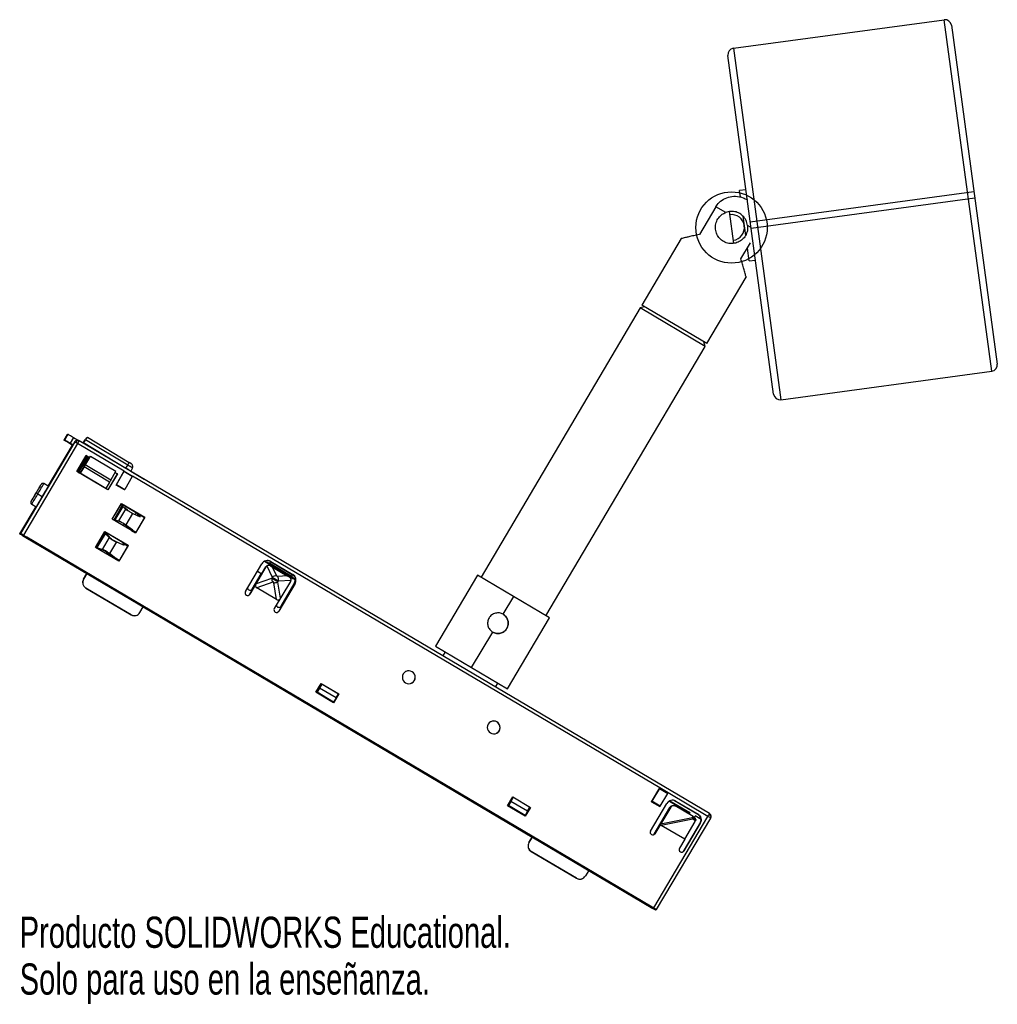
# Paper-space layout '_Derecha' of a CAD drawing. Header units: millimetres. Extents: x -199 to -48, y -125 to 28.
import ezdxf

# ---------------------------------------------------------------- set-up
doc = ezdxf.new("R2010")
doc.units = ezdxf.units.MM
doc.styles.add('SLDTEXTSTYLE0', font='TXT', dxfattribs={"width": 0.7})

psp = doc.layouts.new('_Derecha')

# ---------------------------------------------------------------- linework, layer by layer
at = {"color": 7, "linetype": 'Continuous', "lineweight": 25}
for p, q in [((-88.54, 23.27), (-55.84, 27.69)), ((-48.46, -26.81), (-55.84, 27.69)), ((-54.71, 26.84), (-47.61, -25.69)), ((-88.54, 23.27), (-81.17, -31.23)), ((-82.29, -30.38), (-89.39, 22.15)), ((-86.58, 1.33), (-87.57, 1.2)), ((-87.44, 0.24), (-87.57, 1.2)), ((-85.91, -3.62), (-51.23, 1.07)), ((-85.78, -4.61), (-51.09, 0.08)), ((-91.25, -1.29), (-93.8, -5.6)), ((-89.73, -2.19), (-91.25, -1.29)), ((-88.48, -6.98), (-89.15, -2.06)), ((-86.63, -5.74), (-87.03, -2.76)), ((-85.79, -4.53), (-86.34, -4.2)), ((-96.63, -6.24), (-102.74, -16.57)), ((-87.36, -9.4), (-85.88, -6.9)), ((-86.1, -9.7), (-86.36, -7.72)), ((-86.1, -9.7), (-85.11, -9.57)), ((-92.67, -22.53), (-86.56, -12.2)), ((-92.67, -22.53), (-102.74, -16.57)), ((-102.99, -17), (-127.68, -58.75)), ((-102.31, -16.83), (-102.99, -17)), ((-92.92, -22.96), (-102.99, -17)), ((-92.92, -22.96), (-93.1, -22.27)), ((-117.61, -64.71), (-92.92, -22.96)), ((-81.17, -31.23), (-48.46, -26.81)), ((-191.86, -36.63), (-192.37, -37.49)), ((-191.75, -36.58), (-192.26, -37.44)), ((-191.86, -36.63), (-191.75, -36.58)), ((-190.7, -37.76), (-199.1, -51.96)), ((-190.26, -38.01), (-198.66, -52.22)), ((-192.37, -37.49), (-192.26, -37.44)), ((-191.08, -38.25), (-191.51, -38)), ((-190.88, -37.08), (-191.39, -37.94)), ((-191.39, -37.94), (-190.96, -38.19)), ((-190.71, -37.76), (-190.96, -38.19)), ((-190.88, -37.08), (-190.02, -37.59)), ((-190.7, -37.76), (-190.71, -37.76)), ((-190.49, -37.57), (-190.5, -37.57)), ((-190.26, -38.01), (-190.46, -37.9)), ((-183.02, -42.29), (-190.26, -38.01)), ((-92.23, -95.4), (-190.01, -37.58)), ((-189.39, -37.89), (-189.42, -37.94)), ((-189.39, -37.89), (-189.07, -37.45)), ((-189.39, -37.95), (-189.33, -37.86)), ((-189.39, -37.89), (-189.33, -37.86)), ((-189.01, -37.42), (-189.33, -37.86)), ((-189.33, -37.86), (-182.75, -41.83)), ((-182.47, -41.36), (-189.01, -37.42)), ((-188.79, -37.07), (-188.74, -37.05)), ((-188.74, -37.05), (-182.24, -40.97)), ((-191.09, -38.25), (-194.85, -44.62)), ((-190.96, -38.19), (-191.08, -38.25)), ((-186.65, -39.47), (-186.7, -39.55)), ((-186.7, -39.55), (-186.65, -39.47)), ((-190.39, -42.35), (-188.91, -39.86)), ((-190.37, -42.35), (-189.69, -41.2)), ((-188.83, -39.92), (-190.25, -42.42)), ((-189.74, -41.86), (-188.65, -40.06)), ((-188.85, -40.94), (-189.69, -42.31)), ((-188.62, -40.07), (-189.68, -41.83)), ((-189.08, -41.34), (-188.23, -39.97)), ((-188.91, -39.86), (-188.37, -40.18)), ((-188.91, -39.86), (-188.91, -39.87)), ((-188.83, -39.92), (-188.91, -39.87)), ((-188.89, -40.03), (-188.71, -40.14)), ((-188.69, -40.11), (-188.87, -40)), ((-188.39, -40.19), (-188.85, -40.94)), ((-188.78, -39.98), (-188.4, -40.21)), ((-188.24, -39.98), (-188.23, -39.97)), ((-188.23, -39.97), (-184.32, -42.28)), ((-184.34, -40.87), (-184.37, -40.92)), ((-182.01, -41.11), (-182.24, -40.97)), ((-185.57, -45.2), (-190.39, -42.35)), ((-190.39, -42.35), (-190.37, -42.35)), ((-185.58, -45.18), (-190.37, -42.35)), ((-189.69, -42.31), (-189.89, -42.63)), ((-189.86, -42.6), (-189.89, -42.64)), ((-189.26, -41.64), (-189.86, -42.6)), ((-185.86, -44.97), (-189.86, -42.6)), ((-189.74, -41.86), (-189.73, -41.85)), ((-189.73, -41.85), (-189.66, -41.74)), ((-189.62, -41.72), (-189.69, -41.83)), ((-189.69, -41.83), (-189.68, -41.83)), ((-189.62, -41.72), (-189.66, -41.74)), ((-189.66, -41.74), (-189.64, -41.75)), ((-185.29, -43.99), (-189.26, -41.64)), ((-185.12, -43.68), (-189.08, -41.34)), ((-184.12, -42.7), (-185.58, -45.18)), ((-184.09, -42.71), (-185.57, -45.2)), ((-185.12, -43.68), (-184.32, -42.28)), ((-184.46, -42.53), (-184.13, -42.73)), ((-184.44, -42.5), (-184.09, -42.71)), ((-184.29, -44.45), (-183.02, -42.29)), ((-184.24, -44.36), (-183.07, -42.38)), ((-184.09, -42.71), (-184.12, -42.7)), ((-183.02, -42.29), (-183.07, -42.38)), ((-181.78, -43.14), (-183.07, -42.38)), ((-183.02, -42.29), (-183.02, -42.29)), ((-183.02, -42.29), (-181.73, -43.06)), ((-182.75, -41.83), (-182.78, -41.86)), ((-182.75, -41.83), (-182.47, -41.36)), ((-181.99, -42.3), (-182.01, -42.32)), ((-181.75, -41.81), (-181.99, -42.3)), ((-181.99, -42.3), (-179.95, -43.54)), ((-194.81, -44.64), (-195.49, -44.24)), ((-185.29, -43.99), (-185.86, -44.97)), ((-181.78, -43.14), (-182.95, -45.12)), ((-181.78, -43.14), (-181.73, -43.06)), ((-99.96, -91.41), (-181.73, -43.06)), ((-185.58, -45.18), (-185.57, -45.2)), ((-184.24, -44.36), (-184.29, -44.45)), ((-184.29, -44.45), (-184.29, -44.45)), ((-183, -45.21), (-184.29, -44.45)), ((-183, -45.21), (-184.29, -44.45)), ((-184.24, -44.36), (-182.95, -45.12)), ((-182.95, -45.12), (-183, -45.21)), ((-183, -45.21), (-183, -45.21)), ((-196.42, -45.82), (-195.74, -46.22)), ((-184.88, -49.73), (-183.45, -47.32)), ((-183.46, -47.35), (-183.45, -47.32)), ((-183.45, -47.32), (-179.84, -49.46)), ((-196.73, -47.8), (-199.24, -52.03)), ((-197.37, -47.42), (-196.69, -47.83)), ((-184.87, -49.74), (-183.46, -47.35)), ((-184.61, -49.89), (-183.22, -47.49)), ((-184.6, -49.89), (-183.21, -47.5)), ((-183.2, -47.5), (-184.59, -49.89)), ((-183.2, -47.51), (-184.58, -49.88)), ((-183.23, -47.77), (-184.46, -49.84)), ((-182.82, -48.17), (-183.9, -49.99)), ((-183.51, -47.45), (-183.27, -47.59)), ((-183.46, -47.35), (-179.87, -49.47)), ((-182.82, -48.17), (-183.23, -47.77)), ((-183.23, -47.77), (-182.85, -48.03)), ((-182.53, -48.35), (-182.85, -48.03)), ((-182.53, -48.35), (-182.82, -48.17)), ((-181.73, -48.85), (-182.77, -50.61)), ((-182.73, -48.25), (-182.48, -48.4)), ((-181.93, -48.74), (-181.73, -48.85)), ((-181.93, -48.74), (-180.76, -49.3)), ((-180.52, -49.43), (-181.73, -48.85)), ((-181.38, -49), (-181.1, -48.75)), ((-181.26, -51.87), (-184.88, -49.73)), ((-184.6, -49.89), (-184.61, -49.9)), ((-184.58, -49.88), (-184.59, -49.89)), ((-184.57, -49.92), (-184.58, -49.88)), ((-184.46, -49.84), (-183.9, -49.99)), ((-184.46, -49.84), (-184.04, -50.05)), ((-183.6, -50.16), (-184.04, -50.05)), ((-183.9, -49.99), (-183.6, -50.16)), ((-183.79, -50.03), (-183.54, -50.18)), ((-179.87, -49.47), (-181.28, -51.86)), ((-179.84, -49.46), (-181.26, -51.87)), ((-180.87, -48.88), (-181.04, -49.16)), ((-180.93, -48.98), (-180.69, -49.12)), ((-180.79, -49.28), (-180.63, -49.02)), ((-180.73, -49.31), (-180.76, -49.3)), ((-180.73, -49.31), (-180.58, -49.05)), ((-180.58, -49.4), (-180.43, -49.14)), ((-179.84, -49.46), (-179.87, -49.47)), ((-187.47, -54.12), (-186.02, -51.67)), ((-187.46, -54.12), (-186.02, -51.68)), ((-186.02, -51.67), (-182.41, -53.81)), ((-186.02, -51.67), (-186.02, -51.68)), ((-186.02, -51.68), (-182.43, -53.8)), ((-186.02, -51.68), (-182.43, -53.8)), ((-183.25, -50.7), (-183, -50.47)), ((-182.77, -50.61), (-182.97, -50.5)), ((-182.97, -50.5), (-181.93, -51.27)), ((-182.77, -50.61), (-181.69, -51.41)), ((-182.23, -51.05), (-182.35, -51.23)), ((-182.28, -51.14), (-182.03, -51.32)), ((-182.04, -51.4), (-181.95, -51.25)), ((-181.9, -51.49), (-182.04, -51.4)), ((-182.03, -51.32), (-181.98, -51.23)), ((-181.45, -51.71), (-182.03, -51.32)), ((-181.94, -51.35), (-181.9, -51.29)), ((-181.94, -51.35), (-181.79, -51.44)), ((-181.23, -51.77), (-181.94, -51.35)), ((-181.9, -51.29), (-181.93, -51.27)), ((-181.9, -51.49), (-181.28, -51.86)), ((-181.79, -51.44), (-181.75, -51.37)), ((-181.23, -51.77), (-181.79, -51.44)), ((-181.42, -51.66), (-181.45, -51.71)), ((-181.34, -51.82), (-181.34, -51.82)), ((-199.1, -51.96), (-199.24, -52.03)), ((-198.81, -52.29), (-188.84, -58.18)), ((-198.66, -52.22), (-100.88, -110.03)), ((-198.37, -52.54), (-198.32, -52.51)), ((-188.83, -58.18), (-198.37, -52.54)), ((-198.32, -52.51), (-197.59, -52.95)), ((-198.29, -52.5), (-198.24, -52.47)), ((-197.56, -52.93), (-198.29, -52.5)), ((-198.28, -52.59), (-198.26, -52.55)), ((-198.24, -52.57), (-198.28, -52.59)), ((-198.28, -52.59), (-177.71, -64.75)), ((-198.24, -52.47), (-177.67, -64.64)), ((-198.24, -52.57), (-198.24, -52.56)), ((-197.38, -53.08), (-198.24, -52.57)), ((-198.18, -52.51), (-198.2, -52.55)), ((-198.15, -52.53), (-198.2, -52.55)), ((-198.2, -52.55), (-197.34, -53.06)), ((-198.15, -52.53), (-198.15, -52.52)), ((-177.58, -64.69), (-198.15, -52.53)), ((-197.59, -52.95), (-197.56, -52.93)), ((-197.56, -52.93), (-197.56, -52.93)), ((-197.38, -53.08), (-197.36, -53.04)), ((-197.34, -53.06), (-197.38, -53.08)), ((-187.37, -54.08), (-186.1, -51.94)), ((-185.98, -52), (-187.26, -54.15)), ((-185.34, -52.6), (-186.42, -54.43)), ((-186.15, -51.91), (-186.1, -51.94)), ((-186.15, -51.91), (-186.1, -51.93)), ((-186.1, -51.93), (-186.1, -51.94)), ((-185.56, -52.25), (-186.08, -51.94)), ((-185.86, -52.07), (-185.34, -52.6)), ((-185.56, -52.25), (-185.04, -52.78)), ((-185.04, -52.78), (-185.34, -52.6)), ((-184.23, -53.27), (-185.3, -55.07)), ((-185.1, -52.79), (-184.92, -52.9)), ((-184.43, -53.15), (-184.23, -53.27)), ((-184.43, -53.15), (-183.27, -53.65)), ((-184.23, -53.27), (-183.04, -53.78)), ((-183.86, -56.26), (-187.47, -54.12)), ((-187.47, -54.12), (-187.46, -54.12)), ((-183.88, -56.24), (-187.46, -54.12)), ((-187.37, -54.08), (-187.42, -54.05)), ((-187.37, -54.08), (-187.42, -54.05)), ((-187.37, -54.08), (-187.37, -54.08)), ((-186.84, -54.4), (-187.36, -54.09)), ((-186.42, -54.43), (-187.13, -54.22)), ((-186.12, -54.6), (-186.84, -54.4)), ((-186.47, -54.51), (-186.56, -54.67)), ((-186.29, -54.57), (-186.48, -54.52)), ((-186.12, -54.6), (-186.42, -54.43)), ((-186.29, -54.57), (-186.28, -54.56)), ((-186.13, -54.55), (-185.95, -54.65)), ((-185.81, -54.81), (-186.06, -54.66)), ((-185.63, -54.85), (-185.67, -54.93)), ((-185.67, -54.93), (-184.64, -55.72)), ((-185.3, -55.07), (-185.5, -54.96)), ((-184.25, -55.93), (-185.5, -54.96)), ((-182.43, -53.8), (-183.88, -56.24)), ((-182.41, -53.81), (-183.86, -56.26)), ((-183.29, -53.64), (-183.21, -53.51)), ((-183.21, -53.51), (-183.06, -53.59)), ((-183.14, -53.73), (-183.06, -53.59)), ((-182.5, -53.92), (-183.06, -53.59)), ((-182.86, -53.58), (-182.44, -53.82)), ((-182.41, -53.81), (-182.43, -53.8)), ((-184.05, -56.05), (-185.3, -55.07)), ((-184.64, -55.72), (-184.6, -55.66)), ((-184.29, -55.97), (-184.64, -55.72)), ((-184.62, -55.77), (-184.57, -55.68)), ((-184.48, -55.86), (-184.62, -55.77)), ((-184.52, -55.72), (-184.51, -55.73)), ((-184.51, -55.73), (-184.52, -55.72)), ((-184.52, -55.72), (-184.52, -55.72)), ((-184.48, -55.86), (-183.87, -56.23)), ((-184.22, -56.01), (-184.29, -55.97)), ((-183.81, -56.13), (-184.28, -55.86)), ((-183.84, -56.17), (-184.25, -55.93)), ((-184.05, -56.11), (-184.22, -56.01)), ((-184.03, -56.06), (-184.05, -56.11)), ((-183.92, -56.19), (-183.93, -56.2)), ((-183.81, -56.14), (-183.89, -56.1)), ((-183.88, -56.24), (-183.86, -56.26)), ((-161.27, -56.28), (-159.65, -57.24)), ((-161.21, -56.25), (-161.26, -56.27)), ((-161.23, -56.26), (-161.21, -56.25)), ((-156.79, -58.89), (-160.86, -56.49)), ((-160.3, -56.31), (-160.34, -56.32)), ((-160.34, -56.32), (-156.9, -58.36)), ((-160.3, -56.31), (-156.86, -58.34)), ((-164.22, -60.96), (-161.67, -56.66)), ((-161.05, -57.16), (-163.54, -61.37)), ((-163.53, -61.37), (-161.04, -57.15)), ((-162.37, -57.83), (-161.69, -58.24)), ((-161.69, -58.24), (-162.37, -57.84)), ((-161.04, -57.15), (-161.05, -57.16)), ((-160.9, -57), (-160.08, -58.75)), ((-160.82, -56.96), (-160.83, -56.96)), ((-157.05, -58.62), (-160.49, -56.58)), ((-160.35, -56.98), (-160.02, -57.17)), ((-159.4, -58.49), (-160.02, -57.17)), ((-160.02, -57.17), (-157.75, -58.51)), ((-159.72, -57.35), (-159.65, -57.24)), ((-159.67, -57.27), (-156.87, -58.93)), ((-189.35, -59.07), (-188.84, -58.18)), ((-189.35, -59.07), (-189.34, -59.06)), ((-188.83, -58.18), (-189.34, -59.06)), ((-188.84, -58.18), (-188.83, -58.18)), ((-163.17, -60.58), (-161.76, -58.2)), ((-161.76, -58.2), (-163.16, -60.58)), ((-160.18, -58.92), (-162.58, -59.77)), ((-159.99, -59.5), (-162.47, -60.37)), ((-160.08, -58.75), (-160.18, -58.92)), ((-157.25, -59.39), (-159.74, -63.61)), ((-159.6, -59.07), (-159.66, -59.16)), ((-157.75, -58.51), (-159.2, -58.61)), ((-159.2, -59.5), (-159.1, -59.33)), ((-158.8, -62.01), (-159.2, -59.5)), ((-159.1, -59.33), (-157.18, -59.2)), ((-157.75, -58.51), (-157.42, -58.71)), ((-156.9, -58.36), (-156.86, -58.34)), ((-156.49, -59.15), (-156.52, -59.16)), ((-156.52, -59.16), (-156.38, -59.24)), ((-156.39, -59.1), (-156.41, -59.11)), ((-128.24, -58.42), (-134.75, -69.44)), ((-117.05, -65.04), (-128.24, -58.42)), ((-188.98, -60.42), (-188.99, -60.42)), ((-181.95, -64.58), (-188.99, -60.42)), ((-188.98, -60.42), (-181.95, -64.57)), ((-163.16, -60.58), (-163.17, -60.58)), ((-159.38, -62.2), (-162.47, -60.37)), ((-159.38, -62.2), (-159.8, -59.61)), ((-156.52, -59.72), (-159.06, -64.02)), ((-156.51, -59.71), (-159.05, -64.02)), ((-158.7, -63.23), (-156.66, -59.79)), ((-156.65, -59.78), (-158.69, -63.22)), ((-156.65, -59.78), (-156.66, -59.79)), ((-156.51, -59.71), (-156.52, -59.72)), ((-163.54, -61.37), (-163.53, -61.37)), ((-124.24, -64.5), (-122.61, -61.75)), ((-180.58, -64.22), (-180.07, -63.36)), ((-180.07, -63.36), (-177.8, -64.7)), ((-119.74, -99.04), (-180.07, -63.37)), ((-159.06, -64.02), (-159.05, -64.02)), ((-158.7, -63.23), (-158.69, -63.22)), ((-181.95, -64.57), (-181.95, -64.58)), ((-181.01, -64.62), (-181, -64.61)), ((-177.8, -64.7), (-177.8, -64.7)), ((-177.8, -64.7), (-177.8, -64.7)), ((-177.8, -64.7), (-119.73, -99.04)), ((-177.71, -64.75), (-101.54, -109.8)), ((-177.71, -64.75), (-177.71, -64.75)), ((-177.71, -64.75), (-177.71, -64.75)), ((-177.66, -64.64), (-177.67, -64.64)), ((-177.66, -64.64), (-101.31, -109.78)), ((-177.58, -64.69), (-177.58, -64.69)), ((-101.4, -109.73), (-177.58, -64.69)), ((-177.58, -64.69), (-177.58, -64.69)), ((-177.58, -64.69), (-177.58, -64.69)), ((-123.56, -76.06), (-117.05, -65.04)), ((-123.68, -66.69), (-123.69, -66.69)), ((-129.13, -72.77), (-125.87, -67.26)), ((-134.75, -69.44), (-123.56, -76.06)), ((-133.25, -70.33), (-133.6, -70.94)), ((-138.37, -73.4), (-138.38, -73.4)), ((-153.3, -76.59), (-152.49, -75.22)), ((-153.29, -76.59), (-152.49, -75.24)), ((-153.13, -76.59), (-152.37, -75.31)), ((-152.74, -75.94), (-153.12, -76.58)), ((-152.37, -75.31), (-152.74, -75.94)), ((-150.16, -77.46), (-152.74, -75.94)), ((-152.49, -75.22), (-149.74, -76.84)), ((-152.49, -75.22), (-152.49, -75.24)), ((-152.49, -75.24), (-149.76, -76.85)), ((-125.43, -75.77), (-125.07, -75.17)), ((-150.55, -78.22), (-153.3, -76.59)), ((-153.3, -76.59), (-153.29, -76.59)), ((-150.56, -78.21), (-153.29, -76.59)), ((-153.13, -76.59), (-153.12, -76.58)), ((-150.55, -78.11), (-153.13, -76.59)), ((-150.54, -78.11), (-153.12, -76.58)), ((-149.76, -76.85), (-150.56, -78.21)), ((-149.74, -76.84), (-150.55, -78.22)), ((-150.16, -77.46), (-150.54, -78.11)), ((-150.16, -77.46), (-149.79, -76.83)), ((-149.76, -76.85), (-149.74, -76.84)), ((-150.55, -78.22), (-150.56, -78.21)), ((-150.55, -78.11), (-150.54, -78.11)), ((-125.2, -81.18), (-125.21, -81.19)), ((-101.23, -93.56), (-99.96, -91.41)), ((-100.01, -91.49), (-101.18, -93.47)), ((-100.01, -91.49), (-99.96, -91.41)), ((-100.01, -91.49), (-98.72, -92.26)), ((-99.96, -91.41), (-99.96, -91.41)), ((-98.67, -92.17), (-99.96, -91.41)), ((-123.56, -94.18), (-122.75, -92.8)), ((-123.55, -94.18), (-122.75, -92.82)), ((-123.43, -94.15), (-122.68, -92.86)), ((-122.68, -92.86), (-123.05, -93.5)), ((-122.75, -92.8), (-120, -94.43)), ((-122.75, -92.82), (-122.75, -92.8)), ((-122.75, -92.82), (-120.02, -94.44)), ((-99.89, -94.24), (-98.72, -92.26)), ((-98.67, -92.17), (-98.72, -92.26)), ((-92.48, -95.83), (-98.67, -92.17)), ((-120.81, -95.81), (-123.56, -94.18)), ((-123.56, -94.18), (-123.55, -94.18)), ((-120.82, -95.79), (-123.55, -94.18)), ((-123.05, -93.5), (-123.43, -94.14)), ((-120.85, -95.67), (-123.43, -94.14)), ((-123.43, -94.15), (-123.43, -94.14)), ((-120.85, -95.67), (-123.43, -94.15)), ((-120.46, -95.02), (-123.05, -93.5)), ((-120.02, -94.44), (-120.82, -95.79)), ((-120, -94.43), (-120.81, -95.81)), ((-120.46, -95.02), (-120.09, -94.39)), ((-120, -94.43), (-120.02, -94.44)), ((-101.38, -98.12), (-98.84, -93.81)), ((-101.23, -93.56), (-101.18, -93.47)), ((-99.94, -94.32), (-101.23, -93.56)), ((-101.23, -93.56), (-101.23, -93.56)), ((-101.23, -93.56), (-99.94, -94.32)), ((-99.89, -94.24), (-101.18, -93.47)), ((-98.4, -94.46), (-100.84, -98.6)), ((-100.83, -98.59), (-98.39, -94.46)), ((-98.26, -94.4), (-100.7, -98.53)), ((-100.69, -98.52), (-98.25, -94.39)), ((-99.89, -94.24), (-99.94, -94.32)), ((-99.94, -94.32), (-99.94, -94.32)), ((-98.55, -93.51), (-98.43, -93.45)), ((-98.47, -93.45), (-98.49, -93.46)), ((-98.47, -93.45), (-96.26, -94.76)), ((-98.4, -93.41), (-95.3, -95.25)), ((-98.39, -94.46), (-98.4, -94.46)), ((-98.25, -94.39), (-98.26, -94.4)), ((-98.18, -94.26), (-98.19, -94.27)), ((-98.04, -94.2), (-98.05, -94.2)), ((-97.68, -93.37), (-94.06, -95.51)), ((-94.78, -95.85), (-97.56, -94.21)), ((-97.47, -93.46), (-97.48, -93.46)), ((-97.47, -93.46), (-94.02, -95.5)), ((-120.46, -95.02), (-120.85, -95.67)), ((-120.85, -95.67), (-120.85, -95.67)), ((-120.81, -95.81), (-120.82, -95.79)), ((-100.88, -110.03), (-92.48, -95.83)), ((-100.45, -110.29), (-92.05, -96.09)), ((-99.8, -97.01), (-94.89, -96.03)), ((-96.36, -94.92), (-96.26, -94.76)), ((-96.26, -94.76), (-96.35, -94.93)), ((-96.26, -94.76), (-95.37, -95.28)), ((-96.26, -94.76), (-96.26, -94.76)), ((-95.37, -95.28), (-95.46, -95.45)), ((-95.3, -95.25), (-95.43, -95.47)), ((-95.3, -95.25), (-95.37, -95.28)), ((-94.89, -96.03), (-94.78, -95.85)), ((-94.75, -96.11), (-94.84, -96.26)), ((-94.78, -95.85), (-94.64, -95.93)), ((-94.75, -96.11), (-94.64, -95.93)), ((-94.38, -96.32), (-94.75, -96.11)), ((-94.64, -95.93), (-94.63, -95.94)), ((-94.57, -95.98), (-94.44, -95.76)), ((-93.55, -96.29), (-94.45, -95.76)), ((-93.58, -96.27), (-94.44, -95.76)), ((-94.06, -95.51), (-94.02, -95.5)), ((-92.48, -95.83), (-92.37, -95.64)), ((-94.84, -96.26), (-99.72, -97.24)), ((-96.09, -99.38), (-99.72, -97.24)), ((-93.63, -96.75), (-96.31, -101.27)), ((-93.67, -96.87), (-96.22, -101.17)), ((-96.09, -99.38), (-94.45, -96.62)), ((-94.4, -96.52), (-94.84, -96.26)), ((-94.4, -96.52), (-94.45, -96.62)), ((-93.67, -96.87), (-93.68, -96.87)), ((-93.55, -96.25), (-93.58, -96.27)), ((-120.25, -99.9), (-119.74, -99.04)), ((-119.73, -99.04), (-120.24, -99.9)), ((-119.74, -99.04), (-119.73, -99.04)), ((-100.84, -98.6), (-100.83, -98.59)), ((-100.7, -98.53), (-100.69, -98.52)), ((-120.25, -99.9), (-120.24, -99.9)), ((-96.09, -99.38), (-96.91, -100.76)), ((-119.9, -101.27), (-119.89, -101.27)), ((-112.86, -105.43), (-119.9, -101.27)), ((-119.89, -101.27), (-112.86, -105.43)), ((-96.23, -101.17), (-96.22, -101.17)), ((-110.98, -104.21), (-111.49, -105.07)), ((-111.35, -103.96), (-111.28, -103.92)), ((-104.77, -107.85), (-111.35, -103.96)), ((-111.28, -103.92), (-104.7, -107.81)), ((-101.45, -109.85), (-110.98, -104.21)), ((-110.98, -104.22), (-101.03, -110.11)), ((-112.86, -105.43), (-112.86, -105.43)), ((-111.92, -105.47), (-111.91, -105.46)), ((-104.77, -107.85), (-104.74, -107.79)), ((-104.7, -107.81), (-104.77, -107.85)), ((-103.39, -108.66), (-103.33, -108.63)), ((-101.5, -109.78), (-103.39, -108.66)), ((-103.33, -108.63), (-101.44, -109.75)), ((-103.19, -108.78), (-103.16, -108.73)), ((-103.13, -108.75), (-103.19, -108.78)), ((-103.19, -108.78), (-101.41, -109.83)), ((-101.35, -109.8), (-103.13, -108.75)), ((-103.13, -108.75), (-103.13, -108.75)), ((-102.44, -109.21), (-102.39, -109.19)), ((-102.44, -109.21), (-100.54, -110.33)), ((-100.5, -110.31), (-102.39, -109.19)), ((-101.54, -109.8), (-101.5, -109.78)), ((-101.5, -109.78), (-101.5, -109.78)), ((-101.45, -109.85), (-101.43, -109.82)), ((-101.41, -109.83), (-101.45, -109.85)), ((-101.44, -109.75), (-101.4, -109.73)), ((-101.4, -109.73), (-101.4, -109.73)), ((-101.4, -109.82), (-101.38, -109.79)), ((-101.4, -109.82), (-101.38, -109.79)), ((-101.33, -109.77), (-101.35, -109.8)), ((-101.35, -109.8), (-101.31, -109.78)), ((-100.59, -110.36), (-100.54, -110.33)), ((-100.52, -110.3), (-100.54, -110.33)), ((-100.5, -110.31), (-100.45, -110.29))]:
    psp.add_line(p, q, dxfattribs=at)
at = {"color": 7, "linetype": 'Continuous', "lineweight": 25, "flags": 128}
for points in [[(-163.34, -60.74), (-163.28, -60.7), (-163.17, -60.58)], [(-158.86, -63.38), (-158.8, -63.34), (-158.7, -63.23)], [(-100.94, -98.71), (-100.89, -98.66), (-100.84, -98.6)], [(-100.87, -98.68), (-100.81, -98.64), (-100.7, -98.53)]]:
    psp.add_lwpolyline(points, dxfattribs=at)
at = {"color": 7, "linetype": 'Continuous'}
psp.add_circle((-88.82, -4.52), 5.53, dxfattribs=at)
at = {"color": 7, "linetype": 'Continuous', "lineweight": 25}
for centre, radius, start, end in [((-55.7, 26.7), 1, 7.7025, 97.7025), ((-88.4, 22.28), 1, 97.7025, 187.7025), ((-88.82, -4.52), 2, 277.7025, 97.7025), ((-48.6, -25.82), 1, 277.7025, 7.7025), ((-81.3, -30.24), 1, 187.7025, 277.7025), ((-193.79, -43.44), 6.46, 58.9702, 61.4441), ((-189.64, -38), 0.821, 151.9958, 172.6903), ((-190.22, -37.68), 0.162, 96.0736, 158.5409), ((-208.31, -27.2), 21.04, 329.0661, 330.4158), ((-198.51, -31.55), 18.81, 328.5417, 329.9189), ((-195.54, -63.43), 25.1, 57.3421, 59.385), ((-194.58, -61.82), 23.77, 57.3421, 59.385), ((-269.32, -2.22), 84.95, 329.1196, 330.3565), ((-200.95, -53.34), 8.78, 58.9182, 60.8874), ((-253.6, -12.65), 66.11, 328.2702, 329.8876), ((-206.21, -64.75), 14.63, 58.9182, 60.8874), ((-160.81, -57.17), 1, 59.4045, 149.4084), ((-160.85, -57.18), 1, 59.405, 112.5365), ((-148.87, -63.37), 13.46, 148.4378, 149.7258), ((-160.62, -57.41), 0.5, 116.0175, 149.4087), ((-188.48, -59.56), 1, 150.4096, 239.4057), ((-188.47, -59.56), 1, 150.4096, 239.4057), ((-158.26, -58.61), 1.94, 189.0697, 206.9858), ((-159.22, -59.98), 1.5, 96.7044, 124.6571), ((-159.85, -57.71), 1.91, 271.6901, 289.9307), ((-160.57, -59.17), 1.48, 354.0224, 22.3781), ((-145.43, -65.41), 13.46, 148.4378, 149.7258), ((-157.41, -59.22), 1, 6.2779, 59.4054), ((-157.37, -59.2), 1, 329.4096, 59.4058), ((-157.52, -59.28), 1, 329.4089, 7.1468), ((-157.51, -59.27), 1, 329.4088, 6.2783), ((-157.38, -59.21), 1, 329.4088, 6.2783), ((-163.87, -61.17), 0.4, 149.4096, 239.4058), ((-163.51, -60.37), 0.4, 187.75, 329.4054), ((-163.87, -61.17), 0.4, 239.4045, 329.4084), ((-163.88, -61.17), 0.4, 296.0175, 329.4087), ((-159.4, -63.81), 0.4, 149.4096, 239.4058), ((-159.4, -63.81), 0.4, 239.4045, 329.4084), ((-159.03, -63.02), 0.4, 187.75, 329.4054), ((-159.41, -63.82), 0.4, 296.0175, 329.4087), ((-181.44, -63.71), 1, 239.4045, 329.4084), ((-181.45, -63.72), 1, 239.4049, 296.0169), ((-138.88, -74.26), 1, 59.4075, 239.4095), ((-138.89, -74.26), 1, 59.4049, 116.017), ((-138.88, -74.26), 1, 239.4075, 59.4095), ((-138.89, -74.26), 1, 296.0197, 59.4074), ((-125.71, -82.04), 1, 59.4075, 239.4095), ((-125.71, -82.04), 1, 239.4075, 59.4095), ((-125.72, -82.05), 1, 59.4049, 116.017), ((-125.72, -82.05), 1, 296.0197, 59.4074), ((-97.98, -94.32), 1, 59.4045, 149.4084), ((-97.99, -94.33), 1, 59.4049, 116.0169), ((-97.83, -94.65), 0.5, 116.0175, 149.4087), ((-92.83, -95.73), 2.08, 188.2563, 192.7306), ((-90.9, -98.46), 4.56, 149.3637, 150.1361), ((-90.74, -98.55), 4.75, 148.6283, 149.3671), ((-99.51, -107.97), 14.03, 57.8873, 59.9182), ((-100.09, -91.01), 9.01, 329.0825, 330.8163), ((-92.47, -96.42), 0.795, 61.2007, 82.5683), ((-92.15, -95.88), 0.164, 4.8073, 67.3902), ((-92.9, -95.75), 2, 192.7083, 194.9556), ((-101.04, -98.32), 0.4, 149.4066, 329.4046), ((-119.39, -100.41), 1, 149.4096, 239.4058), ((-96.56, -100.97), 0.4, 149.4096, 239.4058), ((-96.56, -100.97), 0.4, 239.4045, 329.4084), ((-96.57, -100.97), 0.4, 296.0175, 329.4087), ((-112.35, -104.57), 1, 239.4049, 296.0169), ((-107.91, -122.17), 14.03, 57.8873, 59.9182)]:
    psp.add_arc(centre, radius, start, end, dxfattribs=at)
for points, knots in [([(-91.25, -1.29), (-91.19, -1.2), (-90.94, -0.8), (-90.32, -0.22), (-89.31, 0.25), (-88.16, 0.37), (-87.15, 0.18), (-86.58, -0.11), (-86.37, -0.22)], [0, 0, 0, 0, 0.060313, 0.254685, 0.450645, 0.654321, 0.872841, 1, 1, 1, 1]), ([(-86.34, -4.2), (-86.33, -4.47), (-86.31, -5.02), (-86.62, -5.79), (-87.12, -6.41), (-87.79, -6.84), (-88.58, -7.05), (-89.44, -6.99), (-90.21, -6.64), (-90.81, -6.09), (-91.2, -5.39), (-91.36, -4.58), (-91.24, -3.73), (-90.85, -2.99), (-90.32, -2.47), (-89.91, -2.28), (-89.73, -2.19)], [0, 0, 0, 0, 0.0734535, 0.1471085, 0.2162418, 0.2849199, 0.359433, 0.4376661, 0.5119515, 0.5813034, 0.6513899, 0.7265637, 0.8047772, 0.8780831, 0.946056, 1, 1, 1, 1]), ([(-86.34, -4.2), (-86.4, -3.93), (-86.52, -3.39), (-87.03, -2.71), (-87.71, -2.22), (-88.52, -1.99), (-89.21, -2.02), (-89.6, -2.15), (-89.73, -2.19)], [0, 0, 0, 0, 0.183417, 0.367026, 0.547699, 0.726745, 0.906261, 1, 1, 1, 1]), ([(-93.8, -5.6), (-94.1, -5.66), (-94.7, -5.79), (-95.42, -5.96), (-95.97, -6.09), (-96.34, -6.18), (-96.59, -6.23), (-96.61, -6.24), (-96.63, -6.24)], [0, 0, 0, 0, 0.1968729, 0.3984739, 0.5490074, 0.7034082, 0.8541857, 1, 1, 1, 1]), ([(-86.56, -12.19), (-86.56, -12.2), (-86.55, -12.24), (-86.62, -11.99), (-86.79, -11.38), (-87.01, -10.59), (-87.2, -9.94), (-87.33, -9.52), (-87.36, -9.4)], [0, 0, 0, 0, 0.010931, 0.273281, 0.533706, 0.724591, 0.920925, 1, 1, 1, 1]), ([(-190.49, -37.58), (-190.52, -37.59), (-190.61, -37.63), (-190.67, -37.71), (-190.71, -37.76)], [0, 0, 0, 0, 0.326093, 1, 1, 1, 1]), ([(-189.07, -37.45), (-189.03, -37.39), (-188.95, -37.28), (-188.86, -37.16), (-188.8, -37.09), (-188.8, -37.08), (-188.79, -37.07)], [0, 0, 0, 0, 0.2718, 0.562735, 0.789022, 1, 1, 1, 1]), ([(-188.74, -37.05), (-188.74, -37.05), (-188.75, -37.07), (-188.82, -37.16), (-188.91, -37.29), (-188.97, -37.37), (-189.01, -37.42)], [0, 0, 0, 0, 0.2708932, 0.561562, 0.7882805, 1, 1, 1, 1]), ([(-181.75, -41.81), (-181.73, -41.74), (-181.69, -41.63), (-181.71, -41.44), (-181.79, -41.29), (-181.9, -41.18), (-181.98, -41.14), (-182.02, -41.11)], [0, 0, 0, 0, 0.230779, 0.451153, 0.650985, 0.820755, 1, 1, 1, 1]), ([(-189.74, -41.86), (-189.82, -42), (-189.95, -42.21), (-190.04, -42.45), (-190.08, -42.53)], [0, 0, 0, 0, 0.651362, 1, 1, 1, 1]), ([(-190.07, -42.61), (-190.01, -42.46), (-189.9, -42.19), (-189.75, -41.94), (-189.69, -41.83)], [0, 0, 0, 0, 0.559999, 1, 1, 1, 1]), ([(-189.73, -41.85), (-189.81, -41.99), (-189.94, -42.21), (-190.04, -42.45), (-190.07, -42.53)], [0, 0, 0, 0, 0.6439563, 1, 1, 1, 1]), ([(-190.06, -42.61), (-190, -42.46), (-189.89, -42.19), (-189.74, -41.94), (-189.68, -41.83)], [0, 0, 0, 0, 0.559999, 1, 1, 1, 1]), ([(-189.26, -41.64), (-189.25, -41.62), (-189.23, -41.58), (-189.16, -41.48), (-189.11, -41.39), (-189.08, -41.34)], [0, 0, 0, 0, 0.276517, 0.562653, 1, 1, 1, 1]), ([(-195.49, -44.24), (-195.52, -44.22), (-195.58, -44.19), (-195.67, -44.19), (-195.75, -44.21), (-195.8, -44.24), (-195.84, -44.27), (-195.87, -44.29), (-195.88, -44.31), (-195.89, -44.32), (-195.9, -44.33), (-195.91, -44.35), (-195.93, -44.39), (-195.95, -44.41)], [0, 0, 0, 0, 0.115953, 0.219004, 0.304475, 0.376745, 0.435845, 0.478311, 0.506307, 0.535398, 0.582628, 0.698772, 1, 1, 1, 1]), ([(-185.12, -43.68), (-185.13, -43.72), (-185.17, -43.78), (-185.24, -43.9), (-185.27, -43.96), (-185.29, -43.99)], [0, 0, 0, 0, 0.276542, 0.562684, 1, 1, 1, 1]), ([(-197.45, -46.95), (-197.44, -46.95), (-197.43, -46.92), (-197.34, -46.76), (-197.17, -46.47), (-196.95, -46.1), (-196.78, -45.81), (-196.71, -45.68)], [0, 0, 0, 0, 0.026135, 0.272029, 0.494997, 0.777032, 1, 1, 1, 1]), ([(-196.68, -45.67), (-196.75, -45.8), (-196.92, -46.08), (-197.15, -46.46), (-197.32, -46.76), (-197.43, -46.93), (-197.44, -46.95), (-197.44, -46.96)], [0, 0, 0, 0, 0.214308, 0.485388, 0.699695, 0.936038, 1, 1, 1, 1]), ([(-196.71, -45.68), (-196.63, -45.56), (-196.46, -45.27), (-196.24, -44.89), (-196.06, -44.6), (-195.96, -44.44), (-195.95, -44.41), (-195.95, -44.41)], [0, 0, 0, 0, 0.224493, 0.508456, 0.732949, 0.980525, 1, 1, 1, 1]), ([(-195.91, -44.37), (-195.92, -44.38), (-195.93, -44.4), (-196.04, -44.58), (-196.21, -44.88), (-196.43, -45.26), (-196.6, -45.54), (-196.68, -45.67)], [0, 0, 0, 0, 0.153342, 0.367117, 0.560961, 0.806156, 1, 1, 1, 1]), ([(-195.95, -44.41), (-195.92, -44.37), (-195.89, -44.32), (-195.91, -44.36), (-195.91, -44.37)], [0, 0, 0, 0, 0.743343, 1, 1, 1, 1]), ([(-194.82, -44.63), (-194.8, -44.6), (-194.69, -44.41), (-194.67, -44.39), (-194.66, -44.38)], [0, 0, 0, 0, 0.214707, 1, 1, 1, 1]), ([(-197.45, -46.95), (-197.46, -46.97), (-197.48, -47.01), (-197.48, -47), (-197.5, -47.06), (-197.52, -47.1), (-197.53, -47.17), (-197.51, -47.27), (-197.46, -47.36), (-197.4, -47.4), (-197.37, -47.42)], [0, 0, 0, 0, 0.16759, 0.459858, 0.494417, 0.537087, 0.625222, 0.76141, 0.888601, 1, 1, 1, 1]), ([(-197.44, -46.96), (-197.46, -46.98), (-197.5, -47.04), (-197.46, -46.98), (-197.45, -46.95)], [0, 0, 0, 0, 0.452536, 1, 1, 1, 1]), ([(-196.85, -48.08), (-196.84, -48.07), (-196.84, -48.05), (-196.73, -47.86), (-196.7, -47.82)], [0, 0, 0, 0, 0.762272, 1, 1, 1, 1]), ([(-182.73, -48.25), (-182.75, -48.23), (-182.79, -48.2), (-182.81, -48.18), (-182.82, -48.17)], [0, 0, 0, 0, 0.559942, 1, 1, 1, 1]), ([(-182.48, -48.4), (-182.49, -48.39), (-182.51, -48.37), (-182.52, -48.35), (-182.53, -48.35)], [0, 0, 0, 0, 0.5599444, 1, 1, 1, 1]), ([(-182.34, -48.49), (-182.35, -48.48), (-182.41, -48.45), (-182.45, -48.42), (-182.48, -48.4)], [0, 0, 0, 0, 0.279671, 1, 1, 1, 1]), ([(-181.73, -48.85), (-181.75, -48.84), (-181.8, -48.82), (-181.85, -48.79), (-181.88, -48.78)], [0, 0, 0, 0, 0.5599373, 1, 1, 1, 1]), ([(-183.9, -49.99), (-183.88, -49.99), (-183.85, -50.01), (-183.8, -50.02), (-183.79, -50.03)], [0, 0, 0, 0, 0.559936, 1, 1, 1, 1]), ([(-183.6, -50.16), (-183.59, -50.17), (-183.57, -50.17), (-183.55, -50.18), (-183.54, -50.18)], [0, 0, 0, 0, 0.559943, 1, 1, 1, 1]), ([(-183.54, -50.18), (-183.5, -50.2), (-183.43, -50.23), (-183.31, -50.3), (-183.23, -50.34), (-183.19, -50.36)], [0, 0, 0, 0, 0.34979, 0.69958, 1, 1, 1, 1]), ([(-183.21, -50.35), (-183.19, -50.36), (-183.14, -50.39), (-183.06, -50.43), (-183.02, -50.45)], [0, 0, 0, 0, 0.489323, 1, 1, 1, 1]), ([(-183.04, -50.44), (-183.03, -50.45), (-183, -50.47), (-182.98, -50.49), (-182.97, -50.5)], [0, 0, 0, 0, 0.559945, 1, 1, 1, 1]), ([(-182.91, -50.52), (-182.88, -50.54), (-182.83, -50.57), (-182.79, -50.6), (-182.77, -50.61)], [0, 0, 0, 0, 0.559943, 1, 1, 1, 1]), ([(-186.1, -51.94), (-186.1, -51.94), (-186.09, -51.94), (-186.09, -51.94), (-186.08, -51.94)], [0, 0, 0, 0, 0.559987, 1, 1, 1, 1]), ([(-184.74, -53.01), (-184.76, -53), (-184.82, -52.96), (-184.88, -52.93), (-184.92, -52.9)], [0, 0, 0, 0, 0.230716, 1, 1, 1, 1]), ([(-187.36, -54.09), (-187.36, -54.09), (-187.36, -54.09), (-187.37, -54.09), (-187.37, -54.08)], [0, 0, 0, 0, 0.559987, 1, 1, 1, 1]), ([(-185.63, -54.84), (-185.73, -54.78), (-185.91, -54.68), (-186.06, -54.59), (-186.13, -54.55)], [0, 0, 0, 0, 0.559157, 1, 1, 1, 1]), ([(-185.85, -54.78), (-185.9, -54.75), (-185.97, -54.71), (-186.03, -54.68), (-186.05, -54.66)], [0, 0, 0, 0, 0.687385, 1, 1, 1, 1]), ([(-185.95, -54.65), (-185.91, -54.68), (-185.85, -54.71), (-185.79, -54.74), (-185.78, -54.75)], [0, 0, 0, 0, 0.771163, 1, 1, 1, 1]), ([(-160.86, -56.49), (-160.9, -56.46), (-160.99, -56.41), (-161.09, -56.35), (-161.16, -56.31), (-161.2, -56.28), (-161.23, -56.26), (-161.23, -56.26), (-161.23, -56.26)], [0, 0, 0, 0, 0.268483, 0.498513, 0.623595, 0.749328, 0.874325, 1, 1, 1, 1]), ([(-160.86, -56.49), (-160.78, -56.49), (-160.66, -56.5), (-160.54, -56.56), (-160.49, -56.58)], [0, 0, 0, 0, 0.563951, 1, 1, 1, 1]), ([(-161.04, -57.15), (-161.01, -57.12), (-160.98, -57.06), (-160.92, -57.02), (-160.9, -57)], [0, 0, 0, 0, 0.555127, 1, 1, 1, 1]), ([(-160.35, -56.98), (-160.39, -56.95), (-160.48, -56.91), (-160.63, -56.9), (-160.77, -56.92), (-160.86, -56.98), (-160.9, -57)], [0, 0, 0, 0, 0.245897, 0.495611, 0.74231, 1, 1, 1, 1]), ([(-160.18, -58.92), (-160.09, -58.95), (-159.92, -59.01), (-159.74, -59.11), (-159.66, -59.16)], [0, 0, 0, 0, 0.50994, 1, 1, 1, 1]), ([(-159.6, -59.07), (-159.69, -59.02), (-159.86, -58.91), (-160, -58.8), (-160.08, -58.75)], [0, 0, 0, 0, 0.491394, 1, 1, 1, 1]), ([(-159.8, -59.61), (-159.8, -59.59), (-159.81, -59.56), (-159.83, -59.52), (-159.88, -59.49), (-159.94, -59.48), (-159.97, -59.49), (-159.99, -59.5)], [0, 0, 0, 0, 0.209236, 0.38462, 0.557547, 0.778217, 1, 1, 1, 1]), ([(-159.66, -59.16), (-159.57, -59.21), (-159.4, -59.32), (-159.27, -59.44), (-159.2, -59.5)], [0, 0, 0, 0, 0.489686, 1, 1, 1, 1]), ([(-159.1, -59.33), (-159.18, -59.29), (-159.34, -59.22), (-159.52, -59.12), (-159.6, -59.07)], [0, 0, 0, 0, 0.508731, 1, 1, 1, 1]), ([(-159.4, -58.49), (-159.39, -58.51), (-159.37, -58.55), (-159.31, -58.59), (-159.25, -58.61), (-159.22, -58.61), (-159.2, -58.61)], [0, 0, 0, 0, 0.290169, 0.555003, 0.767151, 1, 1, 1, 1]), ([(-157.42, -58.71), (-157.39, -58.73), (-157.31, -58.78), (-157.23, -58.9), (-157.18, -59.05), (-157.18, -59.15), (-157.18, -59.2)], [0, 0, 0, 0, 0.202963, 0.49917, 0.747764, 1, 1, 1, 1]), ([(-157.18, -59.2), (-157.19, -59.24), (-157.2, -59.3), (-157.23, -59.36), (-157.25, -59.39)], [0, 0, 0, 0, 0.564353, 1, 1, 1, 1]), ([(-156.79, -58.89), (-156.83, -58.83), (-156.9, -58.72), (-157, -58.65), (-157.05, -58.62)], [0, 0, 0, 0, 0.55889, 1, 1, 1, 1]), ([(-156.87, -58.93), (-156.82, -58.95), (-156.74, -59), (-156.63, -59.06), (-156.57, -59.1), (-156.53, -59.13), (-156.5, -59.15), (-156.49, -59.15), (-156.49, -59.15)], [0, 0, 0, 0, 0.268193, 0.498183, 0.62331, 0.749174, 0.874254, 1, 1, 1, 1]), ([(-156.41, -59.11), (-156.41, -59.11), (-156.42, -59.11), (-156.45, -59.09), (-156.49, -59.07), (-156.56, -59.03), (-156.66, -58.97), (-156.74, -58.92), (-156.79, -58.89)], [0, 0, 0, 0, 0.1211154, 0.2496048, 0.3667703, 0.5000736, 0.7253059, 1, 1, 1, 1]), ([(-162.58, -59.77), (-162.61, -59.81), (-162.65, -59.9), (-162.68, -60.03), (-162.66, -60.16), (-162.59, -60.28), (-162.51, -60.34), (-162.47, -60.37)], [0, 0, 0, 0, 0.214943, 0.404562, 0.577072, 0.778229, 1, 1, 1, 1]), ([(-159.38, -62.2), (-159.34, -62.22), (-159.26, -62.26), (-159.14, -62.27), (-159.01, -62.24), (-158.89, -62.15), (-158.83, -62.06), (-158.8, -62.01)], [0, 0, 0, 0, 0.190132, 0.363359, 0.533116, 0.749699, 1, 1, 1, 1]), ([(-126.43, -65.07), (-126.48, -65.16), (-126.58, -65.34), (-126.67, -65.76), (-126.65, -66.29), (-126.41, -66.77), (-126.13, -67.08), (-125.95, -67.2), (-125.87, -67.26)], [0, 0, 0, 0, 0.121703, 0.250907, 0.500414, 0.749659, 0.878229, 1, 1, 1, 1]), ([(-124.24, -64.5), (-124.33, -64.46), (-124.52, -64.36), (-124.93, -64.26), (-125.46, -64.29), (-125.95, -64.52), (-126.26, -64.81), (-126.38, -64.98), (-126.43, -65.07)], [0, 0, 0, 0, 0.121901, 0.250662, 0.500117, 0.749503, 0.878466, 1, 1, 1, 1]), ([(-124.25, -64.5), (-124.16, -64.56), (-123.99, -64.67), (-123.7, -64.99), (-123.47, -65.47), (-123.45, -66), (-123.54, -66.41), (-123.64, -66.6), (-123.69, -66.69)], [0, 0, 0, 0, 0.121806, 0.250452, 0.499896, 0.749339, 0.878647, 1, 1, 1, 1]), ([(-123.68, -66.69), (-123.63, -66.6), (-123.53, -66.42), (-123.44, -66.01), (-123.46, -65.47), (-123.7, -64.99), (-123.98, -64.68), (-124.15, -64.56), (-124.24, -64.5)], [0, 0, 0, 0, 0.121503, 0.250466, 0.499841, 0.749233, 0.878035, 1, 1, 1, 1]), ([(-123.69, -66.69), (-123.74, -66.77), (-123.86, -66.95), (-124.17, -67.23), (-124.65, -67.47), (-125.19, -67.49), (-125.6, -67.4), (-125.79, -67.3), (-125.88, -67.25)], [0, 0, 0, 0, 0.121364, 0.250718, 0.500203, 0.749494, 0.878152, 1, 1, 1, 1]), ([(-125.87, -67.26), (-125.78, -67.31), (-125.59, -67.4), (-125.18, -67.5), (-124.65, -67.47), (-124.16, -67.24), (-123.85, -66.95), (-123.73, -66.78), (-123.68, -66.69)], [0, 0, 0, 0, 0.121827, 0.250498, 0.500131, 0.749614, 0.878516, 1, 1, 1, 1]), ([(-98.4, -94.46), (-98.38, -94.44), (-98.35, -94.38), (-98.27, -94.31), (-98.22, -94.29), (-98.19, -94.28)], [0, 0, 0, 0, 0.3431, 0.676638, 1, 1, 1, 1]), ([(-98.18, -94.27), (-98.21, -94.29), (-98.3, -94.32), (-98.35, -94.4), (-98.39, -94.46)], [0, 0, 0, 0, 0.326093, 1, 1, 1, 1]), ([(-98.25, -94.39), (-98.22, -94.35), (-98.17, -94.27), (-98.04, -94.19), (-97.89, -94.14), (-97.72, -94.14), (-97.61, -94.19), (-97.56, -94.21)], [0, 0, 0, 0, 0.172075, 0.358951, 0.554787, 0.784827, 1, 1, 1, 1]), ([(-94.89, -96.03), (-94.87, -96.04), (-94.84, -96.06), (-94.81, -96.07), (-94.79, -96.08)], [0, 0, 0, 0, 0.559939, 1, 1, 1, 1]), ([(-94.79, -96.08), (-94.79, -96.09), (-94.77, -96.1), (-94.75, -96.11), (-94.75, -96.11)], [0, 0, 0, 0, 0.559982, 1, 1, 1, 1]), ([(-92.05, -96.09), (-92.03, -96.04), (-92, -95.97), (-91.99, -95.9), (-91.98, -95.87)], [0, 0, 0, 0, 0.592642, 1, 1, 1, 1]), ([(-99.8, -97.01), (-99.8, -97.02), (-99.82, -97.05), (-99.83, -97.1), (-99.81, -97.15), (-99.78, -97.2), (-99.74, -97.22), (-99.72, -97.24)], [0, 0, 0, 0, 0.197396, 0.370552, 0.536073, 0.747625, 1, 1, 1, 1]), ([(-94.38, -96.32), (-94.38, -96.36), (-94.38, -96.43), (-94.4, -96.49), (-94.4, -96.52)], [0, 0, 0, 0, 0.523489, 1, 1, 1, 1])]:
    psp.add_open_spline(points, degree=3, knots=knots, dxfattribs=at)
for points in [[(-191.75, -36.58), (-191.74, -36.58), (-191.71, -36.6), (-191.51, -36.71), (-191.22, -36.88), (-191, -37.01), (-190.88, -37.08)], [(-191.51, -38), (-191.63, -37.93), (-191.85, -37.8), (-192.14, -37.63), (-192.33, -37.51), (-192.35, -37.49), (-192.37, -37.49)], [(-192.26, -37.44), (-192.25, -37.44), (-192.22, -37.46), (-192.02, -37.57), (-191.73, -37.74), (-191.51, -37.87), (-191.39, -37.94)], [(-190.23, -37.52), (-190.28, -37.52), (-190.37, -37.52), (-190.5, -37.57), (-190.62, -37.65), (-190.67, -37.72), (-190.7, -37.76)], [(-190.01, -37.58), (-190.05, -37.57), (-190.12, -37.53), (-190.19, -37.52), (-190.23, -37.52)], [(-194.66, -44.38), (-194.68, -44.41), (-194.7, -44.46), (-194.95, -44.88), (-195.31, -45.49), (-195.74, -46.22), (-196.17, -46.95), (-196.53, -47.56), (-196.79, -47.99), (-196.83, -48.05), (-196.85, -48.08)], [(-181.88, -48.78), (-181.95, -48.73), (-182.1, -48.64), (-182.34, -48.49), (-182.56, -48.35), (-182.68, -48.28), (-182.73, -48.25)], [(-183.79, -50.03), (-183.73, -50.06), (-183.61, -50.13), (-183.38, -50.25), (-183.13, -50.39), (-182.98, -50.47), (-182.91, -50.52)], [(-198.81, -52.29), (-198.87, -52.26), (-198.98, -52.19), (-199.12, -52.1), (-199.22, -52.04), (-199.23, -52.04), (-199.24, -52.03)], [(-185.34, -52.6), (-185.31, -52.63), (-185.24, -52.68), (-185.15, -52.76), (-185.1, -52.79)], [(-185.1, -52.79), (-185.02, -52.84), (-184.86, -52.94), (-184.69, -53.04), (-184.6, -53.1)], [(-184.92, -52.9), (-184.94, -52.88), (-184.99, -52.83), (-185.03, -52.79), (-185.04, -52.78)], [(-184.43, -53.15), (-184.47, -53.14), (-184.53, -53.12), (-184.61, -53.08), (-184.64, -53.07)], [(-184.6, -53.1), (-184.54, -53.13), (-184.4, -53.19), (-184.29, -53.24), (-184.23, -53.27)], [(-186.13, -54.55), (-186.19, -54.52), (-186.3, -54.47), (-186.38, -54.44), (-186.42, -54.43)], [(-186.13, -54.62), (-186.16, -54.61), (-186.22, -54.59), (-186.27, -54.58), (-186.29, -54.57)], [(-186.12, -54.6), (-186.1, -54.61), (-186.05, -54.62), (-185.99, -54.64), (-185.95, -54.65)], [(-185.67, -54.93), (-185.7, -54.9), (-185.75, -54.86), (-185.82, -54.81), (-185.85, -54.78)], [(-185.67, -54.81), (-185.64, -54.84), (-185.58, -54.89), (-185.53, -54.93), (-185.5, -54.96)], [(-185.3, -55.07), (-185.35, -55.04), (-185.45, -54.96), (-185.57, -54.88), (-185.63, -54.84)], [(-94.38, -96.32), (-94.39, -96.28), (-94.4, -96.2), (-94.46, -96.1), (-94.53, -96.01), (-94.59, -95.96), (-94.63, -95.94)], [(-93.58, -96.27), (-93.59, -96.19), (-93.62, -96.04), (-93.72, -95.83), (-93.87, -95.64), (-94, -95.56), (-94.06, -95.51)], [(-94.02, -95.5), (-93.92, -95.58), (-93.71, -95.73), (-93.54, -96.1), (-93.51, -96.5), (-93.62, -96.74), (-93.67, -96.87)], [(-91.98, -95.87), (-91.99, -95.82), (-91.99, -95.73), (-92.04, -95.6), (-92.12, -95.48), (-92.19, -95.43), (-92.23, -95.4)], [(-93.68, -96.87), (-93.63, -96.77), (-93.54, -96.58), (-93.55, -96.36), (-93.55, -96.25)], [(-120.24, -99.9), (-120.3, -100.02), (-120.4, -100.26), (-120.37, -100.66), (-120.21, -101.03), (-119.99, -101.19), (-119.89, -101.27)], [(-112.86, -105.43), (-112.74, -105.48), (-112.5, -105.59), (-112.09, -105.56), (-111.73, -105.39), (-111.57, -105.18), (-111.49, -105.07)], [(-100.59, -110.36), (-100.6, -110.35), (-100.61, -110.35), (-100.71, -110.29), (-100.86, -110.2), (-100.97, -110.14), (-101.03, -110.11)]]:
    psp.add_open_spline(points, degree=3, dxfattribs=at)

# ---------------------------------------------------------------- texts
at = {"color": 7, "linetype": 'Continuous', "char_height": 4.8336, "attachment_point": 1, "style": 'SLDTEXTSTYLE0'}
for s, insert in [('Producto SOLIDWORKS Educational.', (-199.24, -111.38)), ('Solo para uso en la enseñanza.', (-199.24, -118.63))]:
    psp.add_mtext(s, dxfattribs=dict(at, insert=insert))

doc.saveas('drawing.dxf')
